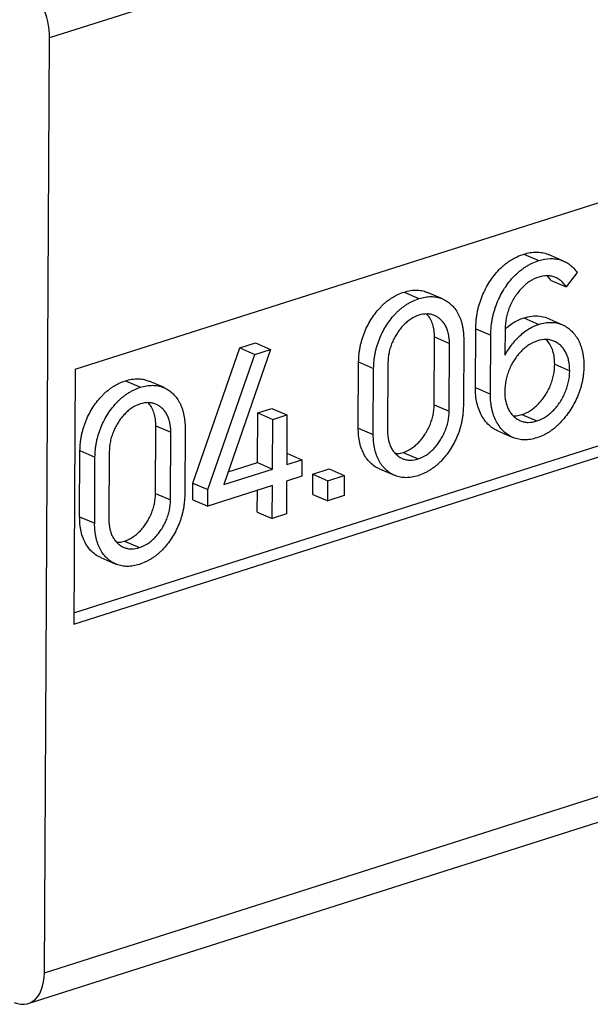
# Model space of a CAD drawing. Header units: millimetres. Extents: x 0 to 216, y 0 to 297.
# Tile 5 of 10: x 50 to 63, y 105 to 127. Entities that reach past the tile are written whole.
import ezdxf

# ---------------------------------------------------------------- set-up
doc = ezdxf.new("R2010")
doc.units = ezdxf.units.MM

msp = doc.modelspace()

# ---------------------------------------------------------------- linework, layer by layer
at = {"color": 7, "linetype": 'Continuous', "lineweight": 25}
for p, q in [((74.858, 134.054), (50.708, 126.374)), ((50.597, 105.946), (50.708, 126.374)), ((51.271, 119.137), (74.214, 126.434)), ((61.084, 121.652), (61.412, 121.51)), ((61.954, 121.5), (61.626, 121.642)), ((61.683, 121.075), (61.603, 121.178)), ((62.25, 121.248), (62.011, 120.933)), ((51.242, 113.813), (73.856, 121.005)), ((61.683, 121.075), (62.011, 120.933)), ((51.241, 113.566), (74.184, 120.863)), ((58.463, 120.821), (58.791, 120.679)), ((59.308, 120.672), (58.98, 120.814)), ((61.082, 120.258), (61.41, 120.117)), ((61.925, 120.109), (61.597, 120.251)), ((59.121, 118.36), (59.13, 119.841)), ((59.13, 119.841), (59.458, 119.699)), ((60.026, 118.736), (60.033, 120.022)), ((60.033, 120.022), (60.361, 119.88)), ((60.354, 118.594), (60.361, 119.88)), ((60.673, 120.013), (60.67, 119.444)), ((54.871, 119.602), (55.217, 119.712)), ((55.217, 119.712), (55.545, 119.57)), ((59.449, 118.218), (59.458, 119.699)), ((59.769, 119.78), (59.761, 118.336)), ((53.847, 116.647), (54.871, 119.602)), ((54.175, 116.505), (55.199, 119.46)), ((55.545, 119.57), (54.52, 116.615)), ((54.871, 119.602), (55.199, 119.46)), ((55.199, 119.46), (55.545, 119.57)), ((57.463, 117.851), (57.471, 119.295)), ((57.471, 119.295), (57.799, 119.154)), ((58.112, 119.271), (58.104, 117.79)), ((61.759, 119.246), (62.087, 119.104)), ((51.271, 119.137), (51.241, 113.566)), ((57.791, 117.71), (57.799, 119.154)), ((52.368, 118.882), (52.696, 118.741)), ((53.214, 118.734), (52.886, 118.876)), ((60.026, 118.736), (60.354, 118.594)), ((59.121, 118.36), (59.449, 118.218)), ((55.259, 117.096), (55.265, 118.18)), ((55.265, 118.18), (55.575, 118.278)), ((55.265, 118.18), (55.593, 118.038)), ((55.575, 118.278), (55.903, 118.137)), ((55.593, 118.038), (55.903, 118.137)), ((55.903, 118.137), (55.897, 117.053)), ((61.042, 118.148), (61.37, 118.006)), ((53.027, 116.422), (53.035, 117.903)), ((53.035, 117.903), (53.363, 117.761)), ((55.587, 116.955), (55.593, 118.038)), ((53.355, 116.28), (53.363, 117.761)), ((53.674, 117.842), (53.667, 116.398)), ((57.463, 117.851), (57.791, 117.71)), ((60.514, 117.789), (60.842, 117.647)), ((51.368, 115.913), (51.376, 117.357)), ((51.376, 117.357), (51.704, 117.216)), ((52.017, 117.333), (52.009, 115.852)), ((55.899, 117.299), (56.227, 117.158)), ((58.444, 117.318), (58.772, 117.177)), ((51.697, 115.772), (51.704, 117.216)), ((54.616, 116.892), (55.259, 117.096)), ((55.259, 117.096), (55.587, 116.955)), ((55.897, 117.053), (56.227, 117.158)), ((56.227, 117.158), (56.225, 116.797)), ((54.52, 116.615), (55.587, 116.955)), ((56.468, 116.402), (56.47, 116.843)), ((56.47, 116.843), (56.829, 116.957)), ((56.47, 116.843), (56.798, 116.701)), ((56.829, 116.957), (57.157, 116.815)), ((57.924, 116.96), (58.252, 116.818)), ((53.845, 116.286), (53.847, 116.647)), ((53.847, 116.647), (54.175, 116.505)), ((55.895, 116.692), (55.891, 115.973)), ((56.225, 116.797), (55.895, 116.692)), ((56.796, 116.26), (56.798, 116.701)), ((56.798, 116.701), (57.157, 116.815)), ((57.157, 116.815), (57.154, 116.374)), ((53.027, 116.422), (53.355, 116.28)), ((55.585, 116.593), (54.173, 116.144)), ((54.173, 116.144), (54.175, 116.505)), ((55.253, 116.016), (55.256, 116.489)), ((55.581, 115.874), (55.585, 116.593)), ((56.468, 116.402), (56.796, 116.26)), ((53.845, 116.286), (54.173, 116.144)), ((57.154, 116.374), (56.796, 116.26)), ((55.253, 116.016), (55.581, 115.874)), ((55.891, 115.973), (55.581, 115.874)), ((51.368, 115.913), (51.697, 115.772)), ((52.349, 115.38), (52.677, 115.239)), ((51.829, 115.022), (52.157, 114.88)), ((50.597, 105.946), (74.748, 113.627)), ((50.244, 105.276), (74.395, 112.957))]:
    msp.add_line(p, q, dxfattribs=at)
at = {"color": 7, "linetype": 'Continuous', "lineweight": 25, "flags": 128}
msp.add_lwpolyline([(49.936, 105.301), (50.009, 105.275), (50.082, 105.261), (50.153, 105.259), (50.221, 105.27), (50.286, 105.292), (50.346, 105.327), (50.401, 105.373), (50.451, 105.429), (50.494, 105.496), (50.53, 105.571), (50.558, 105.655), (50.579, 105.747), (50.592, 105.844), (50.597, 105.946)], dxfattribs=at)
at = {"color": 7, "linetype": 'Continuous', "lineweight": 25}
msp.add_arc((49.36, 126.431), 1.348, 357.5731, 58.9188, dxfattribs=at)
for points, knots in [([(60.033, 120.022), (60.034, 120.083), (60.037, 120.174), (60.053, 120.297), (60.068, 120.387), (60.087, 120.475), (60.112, 120.562), (60.139, 120.648), (60.183, 120.76), (60.245, 120.895), (60.333, 121.048), (60.434, 121.188), (60.527, 121.294), (60.607, 121.372), (60.669, 121.426), (60.734, 121.476), (60.8, 121.52), (60.868, 121.56), (60.963, 121.609), (61.035, 121.635), (61.084, 121.652)], [0, 0, 0, 0, 0.089374, 0.132649, 0.17488, 0.21711, 0.2584, 0.29949, 0.340864, 0.422182, 0.502001, 0.581786, 0.662899, 0.70395, 0.744855, 0.786145, 0.82722, 0.869172, 0.912085, 1, 1, 1, 1]), ([(61.084, 121.652), (61.13, 121.664), (61.221, 121.689), (61.357, 121.7), (61.486, 121.687), (61.577, 121.666), (61.62, 121.643), (61.625, 121.64)], [0, 0, 0, 0, 0.241496, 0.482975, 0.724463, 0.96593, 1, 1, 1, 1]), ([(60.361, 119.88), (60.362, 119.941), (60.365, 120.033), (60.381, 120.155), (60.396, 120.245), (60.415, 120.333), (60.44, 120.421), (60.467, 120.507), (60.511, 120.619), (60.573, 120.754), (60.661, 120.906), (60.762, 121.046), (60.855, 121.153), (60.935, 121.231), (60.997, 121.285), (61.062, 121.334), (61.128, 121.378), (61.196, 121.419), (61.291, 121.467), (61.363, 121.494), (61.412, 121.51)], [0, 0, 0, 0, 0.089374, 0.132649, 0.17488, 0.21711, 0.2584, 0.29949, 0.340864, 0.422182, 0.502001, 0.581786, 0.662899, 0.70395, 0.744855, 0.786145, 0.82722, 0.869172, 0.912085, 1, 1, 1, 1]), ([(61.412, 121.51), (61.495, 121.537), (61.62, 121.559), (61.779, 121.551), (61.891, 121.527), (61.996, 121.484), (62.124, 121.403), (62.204, 121.316), (62.25, 121.248)], [0, 0, 0, 0, 0.255248, 0.380279, 0.505549, 0.630405, 0.7528, 1, 1, 1, 1]), ([(61.41, 121.149), (61.342, 121.127), (61.242, 121.082), (61.117, 120.988), (61.031, 120.905), (60.953, 120.811), (60.881, 120.711), (60.821, 120.603), (60.769, 120.49), (60.727, 120.372), (60.686, 120.212), (60.674, 120.091), (60.673, 120.013)], [0, 0, 0, 0, 0.175521, 0.259787, 0.343637, 0.427069, 0.508714, 0.58982, 0.671608, 0.753562, 0.835155, 1, 1, 1, 1]), ([(62.011, 120.933), (61.98, 120.984), (61.924, 121.051), (61.833, 121.115), (61.758, 121.152), (61.677, 121.174), (61.562, 121.184), (61.471, 121.169), (61.41, 121.149)], [0, 0, 0, 0, 0.24584, 0.368154, 0.493965, 0.620521, 0.744992, 1, 1, 1, 1]), ([(57.471, 119.295), (57.471, 119.351), (57.475, 119.435), (57.49, 119.548), (57.504, 119.632), (57.524, 119.714), (57.546, 119.795), (57.573, 119.875), (57.614, 119.981), (57.673, 120.108), (57.757, 120.251), (57.853, 120.383), (57.941, 120.484), (58.017, 120.557), (58.075, 120.609), (58.136, 120.655), (58.198, 120.697), (58.262, 120.735), (58.35, 120.78), (58.417, 120.806), (58.463, 120.821)], [0, 0, 0, 0, 0.087615, 0.130284, 0.172235, 0.213842, 0.254955, 0.296524, 0.337733, 0.419567, 0.500045, 0.580523, 0.66268, 0.703889, 0.745459, 0.786572, 0.828067, 0.870103, 0.912386, 1, 1, 1, 1]), ([(58.463, 120.821), (58.511, 120.834), (58.608, 120.861), (58.75, 120.868), (58.876, 120.855), (58.948, 120.824), (58.979, 120.811)], [0, 0, 0, 0, 0.266705, 0.533375, 0.800009, 1, 1, 1, 1]), ([(58.791, 120.679), (58.836, 120.694), (58.904, 120.71), (58.992, 120.722), (59.056, 120.724), (59.117, 120.721), (59.178, 120.714), (59.236, 120.699), (59.311, 120.673), (59.398, 120.629), (59.493, 120.557), (59.575, 120.466), (59.634, 120.377), (59.673, 120.298), (59.7, 120.234), (59.721, 120.167), (59.739, 120.096), (59.753, 120.022), (59.766, 119.918), (59.77, 119.836), (59.769, 119.78)], [0, 0, 0, 0, 0.087612, 0.130279, 0.172314, 0.213807, 0.254919, 0.296487, 0.337695, 0.419525, 0.5, 0.580475, 0.662305, 0.703513, 0.745081, 0.786193, 0.827686, 0.869721, 0.912388, 1, 1, 1, 1]), ([(57.799, 119.154), (57.799, 119.21), (57.803, 119.294), (57.818, 119.407), (57.832, 119.49), (57.852, 119.572), (57.874, 119.653), (57.901, 119.734), (57.942, 119.839), (58.001, 119.966), (58.085, 120.109), (58.181, 120.242), (58.269, 120.342), (58.345, 120.416), (58.403, 120.467), (58.464, 120.513), (58.526, 120.555), (58.59, 120.594), (58.678, 120.639), (58.745, 120.665), (58.791, 120.679)], [0, 0, 0, 0, 0.087615, 0.130284, 0.172235, 0.213842, 0.254955, 0.296524, 0.337733, 0.419567, 0.500045, 0.580523, 0.66268, 0.703889, 0.745459, 0.786572, 0.828067, 0.870103, 0.912386, 1, 1, 1, 1]), ([(58.789, 120.316), (58.729, 120.298), (58.64, 120.253), (58.527, 120.172), (58.448, 120.097), (58.375, 120.013), (58.309, 119.922), (58.252, 119.823), (58.202, 119.718), (58.163, 119.609), (58.123, 119.458), (58.112, 119.345), (58.112, 119.271)], [0, 0, 0, 0, 0.169622, 0.252387, 0.335373, 0.41861, 0.500177, 0.581367, 0.664282, 0.74752, 0.829927, 1, 1, 1, 1]), ([(59.458, 119.699), (59.458, 119.773), (59.448, 119.88), (59.41, 120.005), (59.371, 120.09), (59.323, 120.164), (59.266, 120.226), (59.201, 120.276), (59.129, 120.314), (59.051, 120.339), (58.938, 120.349), (58.849, 120.336), (58.789, 120.316)], [0, 0, 0, 0, 0.169992, 0.252359, 0.335558, 0.418434, 0.499962, 0.581061, 0.664258, 0.747715, 0.829897, 1, 1, 1, 1]), ([(59.13, 119.841), (59.128, 119.889), (59.125, 119.985), (59.095, 120.117), (59.043, 120.232), (58.997, 120.307), (58.963, 120.336), (58.958, 120.341)], [0, 0, 0, 0, 0.2394717, 0.4788321, 0.7182769, 0.9577041, 1, 1, 1, 1]), ([(61.082, 120.258), (61.141, 120.274), (61.258, 120.305), (61.428, 120.301), (61.542, 120.281), (61.593, 120.252), (61.596, 120.25)], [0, 0, 0, 0, 0.325241, 0.650423, 0.975557, 1, 1, 1, 1]), ([(60.67, 119.444), (60.694, 119.486), (60.747, 119.572), (60.837, 119.696), (60.94, 119.813), (61.049, 119.917), (61.205, 120.032), (61.328, 120.091), (61.41, 120.117)], [0.1351445, 0.1351445, 0.1351445, 0.1351445, 0.2481774, 0.3717309, 0.4981394, 0.624042, 0.7479761, 1, 1, 1, 1]), ([(60.673, 120.008), (60.688, 120.023), (60.74, 120.075), (60.836, 120.142), (60.958, 120.214), (61.041, 120.243), (61.082, 120.258)], [0, 0, 0, 0, 0.122125, 0.41474, 0.707365, 1, 1, 1, 1]), ([(61.41, 120.117), (61.456, 120.132), (61.524, 120.147), (61.613, 120.159), (61.677, 120.162), (61.739, 120.158), (61.8, 120.15), (61.858, 120.134), (61.934, 120.108), (62.021, 120.061), (62.117, 119.989), (62.2, 119.896), (62.26, 119.805), (62.3, 119.724), (62.326, 119.66), (62.348, 119.592), (62.367, 119.521), (62.38, 119.446), (62.393, 119.341), (62.398, 119.259), (62.397, 119.203)], [0, 0, 0, 0, 0.087509, 0.129735, 0.17171, 0.212884, 0.254065, 0.295363, 0.336667, 0.41862, 0.499351, 0.580119, 0.662494, 0.704137, 0.745275, 0.786456, 0.828369, 0.869884, 0.912491, 1, 1, 1, 1]), ([(61.381, 119.755), (61.318, 119.734), (61.223, 119.692), (61.105, 119.604), (61.021, 119.526), (60.944, 119.437), (60.875, 119.341), (60.814, 119.237), (60.762, 119.125), (60.719, 119.01), (60.678, 118.85), (60.667, 118.73), (60.666, 118.652)], [0, 0, 0, 0, 0.169704, 0.251646, 0.334799, 0.417943, 0.499382, 0.580821, 0.663662, 0.7473, 0.829755, 1, 1, 1, 1]), ([(62.087, 119.104), (62.087, 119.182), (62.077, 119.295), (62.037, 119.429), (61.996, 119.518), (61.944, 119.596), (61.885, 119.662), (61.816, 119.714), (61.74, 119.754), (61.657, 119.779), (61.539, 119.792), (61.444, 119.775), (61.381, 119.755)], [0, 0, 0, 0, 0.170181, 0.252605, 0.336211, 0.419324, 0.500732, 0.582141, 0.664805, 0.747927, 0.830352, 1, 1, 1, 1]), ([(61.759, 119.246), (61.757, 119.297), (61.754, 119.398), (61.723, 119.538), (61.669, 119.66), (61.617, 119.742), (61.579, 119.775), (61.571, 119.782)], [0, 0, 0, 0, 0.234345, 0.468569, 0.702859, 0.937177, 1, 1, 1, 1]), ([(61.042, 118.148), (61.105, 118.168), (61.2, 118.211), (61.319, 118.299), (61.403, 118.376), (61.48, 118.463), (61.549, 118.56), (61.611, 118.664), (61.663, 118.774), (61.706, 118.889), (61.747, 119.048), (61.758, 119.168), (61.759, 119.246)], [0, 0, 0, 0, 0.170394, 0.252921, 0.336391, 0.419004, 0.500515, 0.581617, 0.664386, 0.747611, 0.830139, 1, 1, 1, 1]), ([(62.397, 119.203), (62.396, 119.146), (62.393, 119.062), (62.377, 118.948), (62.361, 118.864), (62.342, 118.781), (62.317, 118.698), (62.289, 118.615), (62.244, 118.507), (62.181, 118.377), (62.093, 118.228), (61.992, 118.091), (61.901, 117.986), (61.823, 117.909), (61.762, 117.856), (61.7, 117.807), (61.637, 117.763), (61.571, 117.724), (61.482, 117.677), (61.413, 117.652), (61.368, 117.636)], [0, 0, 0, 0, 0.085762, 0.1274, 0.168816, 0.209833, 0.251144, 0.292314, 0.33387, 0.416896, 0.498502, 0.580463, 0.663471, 0.705506, 0.746861, 0.788389, 0.829769, 0.871471, 0.913859, 1, 1, 1, 1]), ([(61.37, 118.006), (61.433, 118.027), (61.528, 118.069), (61.647, 118.158), (61.731, 118.235), (61.808, 118.322), (61.877, 118.418), (61.939, 118.522), (61.991, 118.632), (62.034, 118.748), (62.075, 118.907), (62.086, 119.026), (62.087, 119.104)], [0, 0, 0, 0, 0.170394, 0.252921, 0.336391, 0.419004, 0.500515, 0.581617, 0.664386, 0.747611, 0.830139, 1, 1, 1, 1]), ([(51.376, 117.357), (51.376, 117.413), (51.381, 117.497), (51.395, 117.61), (51.409, 117.693), (51.429, 117.775), (51.451, 117.857), (51.478, 117.937), (51.519, 118.043), (51.579, 118.169), (51.662, 118.313), (51.758, 118.445), (51.846, 118.546), (51.922, 118.619), (51.981, 118.671), (52.041, 118.717), (52.103, 118.759), (52.167, 118.797), (52.255, 118.842), (52.323, 118.868), (52.368, 118.882)], [0, 0, 0, 0, 0.087615, 0.130284, 0.172235, 0.213842, 0.254955, 0.296524, 0.337733, 0.419567, 0.500045, 0.580523, 0.66268, 0.703889, 0.745459, 0.786572, 0.828067, 0.870103, 0.912386, 1, 1, 1, 1]), ([(52.368, 118.882), (52.416, 118.896), (52.513, 118.923), (52.655, 118.929), (52.781, 118.917), (52.854, 118.886), (52.885, 118.873)], [0, 0, 0, 0, 0.266705, 0.533375, 0.800009, 1, 1, 1, 1]), ([(52.696, 118.741), (52.741, 118.756), (52.809, 118.772), (52.897, 118.783), (52.961, 118.786), (53.023, 118.783), (53.083, 118.775), (53.141, 118.761), (53.216, 118.735), (53.304, 118.691), (53.398, 118.619), (53.48, 118.528), (53.539, 118.439), (53.579, 118.359), (53.605, 118.296), (53.626, 118.228), (53.644, 118.158), (53.658, 118.084), (53.672, 117.98), (53.675, 117.898), (53.674, 117.842)], [0, 0, 0, 0, 0.087612, 0.130279, 0.172314, 0.213807, 0.254919, 0.296487, 0.337695, 0.419525, 0.5, 0.580475, 0.662305, 0.703513, 0.745081, 0.786193, 0.827686, 0.869721, 0.912388, 1, 1, 1, 1]), ([(51.704, 117.216), (51.705, 117.271), (51.709, 117.356), (51.723, 117.469), (51.737, 117.552), (51.757, 117.634), (51.779, 117.715), (51.806, 117.796), (51.847, 117.901), (51.907, 118.028), (51.99, 118.171), (52.086, 118.304), (52.174, 118.404), (52.25, 118.478), (52.309, 118.529), (52.369, 118.575), (52.431, 118.617), (52.495, 118.656), (52.583, 118.701), (52.651, 118.727), (52.696, 118.741)], [0, 0, 0, 0, 0.087615, 0.130284, 0.172235, 0.213842, 0.254955, 0.296524, 0.337733, 0.419567, 0.500045, 0.580523, 0.66268, 0.703889, 0.745459, 0.786572, 0.828067, 0.870103, 0.912386, 1, 1, 1, 1]), ([(60.515, 117.792), (60.5, 117.798), (60.44, 117.82), (60.349, 117.885), (60.248, 117.987), (60.165, 118.108), (60.101, 118.244), (60.056, 118.397), (60.029, 118.561), (60.027, 118.677), (60.026, 118.736)], [0, 0, 0, 0, 0.049596, 0.19118, 0.332734, 0.466244, 0.599669, 0.733097, 0.866534, 1, 1, 1, 1]), ([(61.368, 117.636), (61.321, 117.623), (61.253, 117.604), (61.163, 117.594), (61.097, 117.592), (61.034, 117.596), (60.972, 117.605), (60.912, 117.621), (60.835, 117.648), (60.743, 117.696), (60.645, 117.772), (60.559, 117.868), (60.497, 117.963), (60.455, 118.047), (60.428, 118.114), (60.405, 118.185), (60.385, 118.26), (60.371, 118.338), (60.357, 118.448), (60.354, 118.535), (60.354, 118.594)], [0, 0, 0, 0, 0.085331, 0.126954, 0.16835, 0.208983, 0.249761, 0.290526, 0.331802, 0.413522, 0.49446, 0.575468, 0.658116, 0.70005, 0.741833, 0.78366, 0.825364, 0.868217, 0.911315, 1, 1, 1, 1]), ([(60.666, 118.652), (60.666, 118.575), (60.676, 118.463), (60.715, 118.33), (60.756, 118.242), (60.807, 118.164), (60.867, 118.098), (60.935, 118.046), (61.011, 118.007), (61.093, 117.981), (61.212, 117.969), (61.306, 117.986), (61.37, 118.006)], [0, 0, 0, 0, 0.169351, 0.252155, 0.334929, 0.417365, 0.499148, 0.580523, 0.663262, 0.746767, 0.829571, 1, 1, 1, 1]), ([(52.694, 118.377), (52.634, 118.36), (52.545, 118.315), (52.432, 118.234), (52.353, 118.159), (52.281, 118.075), (52.215, 117.984), (52.157, 117.885), (52.108, 117.78), (52.068, 117.671), (52.028, 117.52), (52.017, 117.407), (52.017, 117.333)], [0, 0, 0, 0, 0.169622, 0.252387, 0.335373, 0.41861, 0.500177, 0.581367, 0.664282, 0.74752, 0.829927, 1, 1, 1, 1]), ([(53.363, 117.761), (53.363, 117.835), (53.354, 117.942), (53.315, 118.067), (53.276, 118.152), (53.228, 118.225), (53.171, 118.288), (53.106, 118.338), (53.034, 118.376), (52.956, 118.4), (52.843, 118.411), (52.754, 118.398), (52.694, 118.377)], [0, 0, 0, 0, 0.169992, 0.252359, 0.335558, 0.418434, 0.499962, 0.581061, 0.664258, 0.747715, 0.829897, 1, 1, 1, 1]), ([(53.035, 117.903), (53.033, 117.951), (53.031, 118.047), (53, 118.179), (52.949, 118.294), (52.902, 118.369), (52.869, 118.398), (52.864, 118.403)], [0, 0, 0, 0, 0.239472, 0.478832, 0.718277, 0.957704, 1, 1, 1, 1]), ([(58.444, 117.318), (58.504, 117.337), (58.593, 117.38), (58.706, 117.463), (58.785, 117.537), (58.858, 117.62), (58.923, 117.712), (58.981, 117.811), (59.03, 117.916), (59.071, 118.025), (59.11, 118.174), (59.121, 118.287), (59.121, 118.36)], [0, 0, 0, 0, 0.170502, 0.253064, 0.336716, 0.419786, 0.501076, 0.582795, 0.665865, 0.748747, 0.831308, 1, 1, 1, 1]), ([(59.761, 118.336), (59.761, 118.28), (59.757, 118.196), (59.743, 118.083), (59.728, 118), (59.709, 117.918), (59.687, 117.837), (59.66, 117.756), (59.619, 117.651), (59.559, 117.524), (59.476, 117.38), (59.38, 117.249), (59.292, 117.148), (59.216, 117.074), (59.158, 117.023), (59.097, 116.976), (59.035, 116.934), (58.971, 116.896), (58.883, 116.851), (58.815, 116.824), (58.77, 116.81)], [0, 0, 0, 0, 0.087597, 0.130257, 0.172285, 0.213771, 0.254875, 0.296436, 0.337637, 0.419453, 0.500208, 0.580412, 0.662228, 0.703429, 0.74499, 0.786229, 0.827715, 0.869743, 0.912403, 1, 1, 1, 1]), ([(58.772, 117.177), (58.832, 117.195), (58.921, 117.238), (59.034, 117.321), (59.113, 117.396), (59.186, 117.479), (59.251, 117.571), (59.309, 117.669), (59.358, 117.774), (59.399, 117.883), (59.438, 118.033), (59.449, 118.145), (59.449, 118.218)], [0, 0, 0, 0, 0.170502, 0.253064, 0.336716, 0.419786, 0.501076, 0.582795, 0.665865, 0.748747, 0.831308, 1, 1, 1, 1]), ([(60.851, 118.12), (60.874, 118.12), (60.936, 118.117), (61.001, 118.136), (61.042, 118.148)], [0, 0, 0, 0, 0.36519, 1, 1, 1, 1]), ([(57.925, 116.963), (57.914, 116.966), (57.861, 116.985), (57.777, 117.043), (57.679, 117.137), (57.598, 117.252), (57.536, 117.381), (57.492, 117.527), (57.467, 117.684), (57.464, 117.796), (57.463, 117.851)], [0, 0, 0, 0, 0.035276, 0.179012, 0.322669, 0.458207, 0.593646, 0.729102, 0.86455, 1, 1, 1, 1]), ([(58.77, 116.81), (58.724, 116.796), (58.657, 116.779), (58.569, 116.768), (58.506, 116.766), (58.444, 116.768), (58.383, 116.777), (58.325, 116.791), (58.25, 116.817), (58.162, 116.861), (58.067, 116.933), (57.986, 117.024), (57.927, 117.113), (57.887, 117.193), (57.861, 117.256), (57.84, 117.324), (57.821, 117.393), (57.808, 117.468), (57.794, 117.572), (57.791, 117.654), (57.791, 117.71)], [0, 0, 0, 0, 0.087599, 0.129875, 0.171904, 0.213391, 0.254632, 0.296195, 0.337397, 0.41954, 0.499748, 0.580505, 0.662325, 0.703527, 0.745089, 0.786195, 0.827794, 0.869738, 0.9124, 1, 1, 1, 1]), ([(58.104, 117.79), (58.103, 117.717), (58.113, 117.611), (58.151, 117.486), (58.19, 117.403), (58.239, 117.329), (58.295, 117.266), (58.36, 117.217), (58.432, 117.18), (58.51, 117.154), (58.623, 117.144), (58.712, 117.156), (58.772, 117.177)], [0, 0, 0, 0, 0.168773, 0.251373, 0.334295, 0.417405, 0.498786, 0.580544, 0.663654, 0.746835, 0.829979, 1, 1, 1, 1]), ([(58.274, 117.293), (58.292, 117.292), (58.347, 117.29), (58.405, 117.307), (58.444, 117.318)], [0, 0, 0, 0, 0.324331, 1, 1, 1, 1]), ([(52.349, 115.38), (52.409, 115.398), (52.498, 115.441), (52.611, 115.525), (52.69, 115.599), (52.763, 115.682), (52.828, 115.774), (52.886, 115.873), (52.936, 115.978), (52.976, 116.087), (53.015, 116.236), (53.027, 116.349), (53.027, 116.422)], [0, 0, 0, 0, 0.170502, 0.253064, 0.336716, 0.419786, 0.501076, 0.582795, 0.665865, 0.748747, 0.831308, 1, 1, 1, 1]), ([(53.667, 116.398), (53.667, 116.342), (53.662, 116.258), (53.648, 116.145), (53.633, 116.062), (53.614, 115.98), (53.592, 115.898), (53.565, 115.818), (53.524, 115.713), (53.464, 115.586), (53.381, 115.442), (53.285, 115.31), (53.197, 115.21), (53.122, 115.136), (53.063, 115.085), (53.002, 115.038), (52.94, 114.996), (52.876, 114.958), (52.788, 114.913), (52.72, 114.886), (52.675, 114.872)], [0, 0, 0, 0, 0.087597, 0.130257, 0.172285, 0.213771, 0.254875, 0.296436, 0.337637, 0.419453, 0.500208, 0.580412, 0.662228, 0.703429, 0.74499, 0.786229, 0.827715, 0.869743, 0.912403, 1, 1, 1, 1]), ([(52.677, 115.239), (52.737, 115.257), (52.826, 115.3), (52.939, 115.383), (53.018, 115.458), (53.091, 115.541), (53.156, 115.633), (53.214, 115.731), (53.264, 115.836), (53.304, 115.945), (53.343, 116.095), (53.355, 116.207), (53.355, 116.28)], [0, 0, 0, 0, 0.170502, 0.253064, 0.336716, 0.419786, 0.501076, 0.582795, 0.665865, 0.748747, 0.831308, 1, 1, 1, 1]), ([(51.83, 115.024), (51.819, 115.028), (51.767, 115.046), (51.682, 115.105), (51.584, 115.199), (51.504, 115.314), (51.441, 115.443), (51.397, 115.589), (51.372, 115.746), (51.37, 115.858), (51.368, 115.913)], [0, 0, 0, 0, 0.035276, 0.179012, 0.322669, 0.458207, 0.593646, 0.729102, 0.86455, 1, 1, 1, 1]), ([(52.675, 114.872), (52.63, 114.858), (52.562, 114.841), (52.474, 114.83), (52.411, 114.828), (52.349, 114.83), (52.289, 114.839), (52.23, 114.853), (52.155, 114.879), (52.068, 114.923), (51.973, 114.994), (51.891, 115.086), (51.832, 115.175), (51.792, 115.254), (51.766, 115.318), (51.745, 115.386), (51.726, 115.455), (51.713, 115.53), (51.699, 115.634), (51.696, 115.716), (51.697, 115.772)], [0, 0, 0, 0, 0.087599, 0.129875, 0.171904, 0.213391, 0.254632, 0.296195, 0.337397, 0.41954, 0.499748, 0.580505, 0.662325, 0.703527, 0.745089, 0.786195, 0.827794, 0.869738, 0.9124, 1, 1, 1, 1]), ([(52.009, 115.852), (52.008, 115.779), (52.018, 115.673), (52.056, 115.548), (52.095, 115.464), (52.144, 115.391), (52.2, 115.328), (52.265, 115.278), (52.338, 115.242), (52.416, 115.216), (52.528, 115.205), (52.617, 115.218), (52.677, 115.239)], [0, 0, 0, 0, 0.168773, 0.251373, 0.334295, 0.417405, 0.498786, 0.580544, 0.663654, 0.746835, 0.829979, 1, 1, 1, 1]), ([(52.179, 115.355), (52.197, 115.354), (52.252, 115.352), (52.31, 115.369), (52.349, 115.38)], [0, 0, 0, 0, 0.3243313, 1, 1, 1, 1])]:
    msp.add_open_spline(points, degree=3, knots=knots, dxfattribs=at)

doc.saveas('drawing.dxf')
